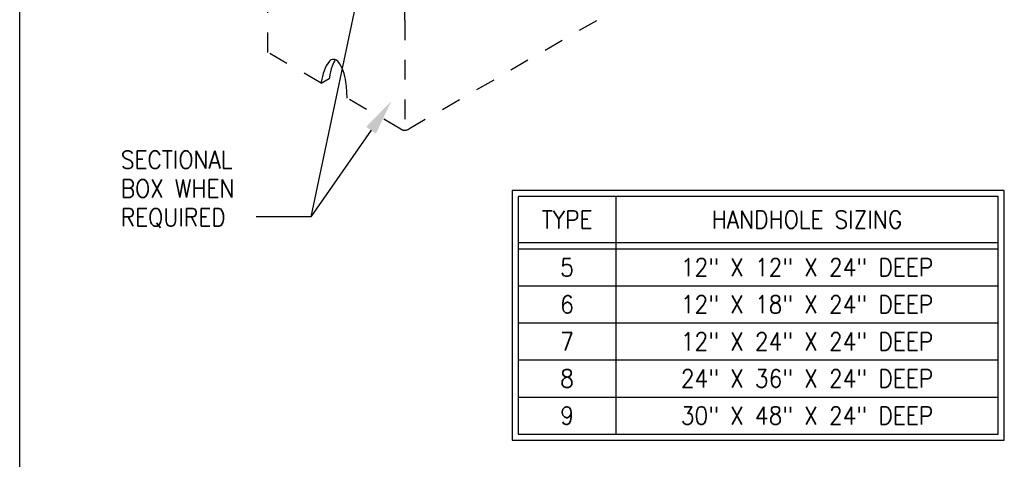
# Model space of a CAD drawing. Extents: x 0 to 7.6, y 0 to 9.85.
# Tile 2 of 11: x 0 to 4.98, y 3.69 to 5.92. Entities that reach past the tile are written whole.
import ezdxf
from ezdxf.enums import TextEntityAlignment as Align

# ---------------------------------------------------------------- set-up
doc = ezdxf.new("R2010")
doc.units = 0
doc.header["$MEASUREMENT"] = 0
doc.linetypes.add('HIDDEN2', pattern=[0.1875, 0.125, -0.0625])
doc.layers.get('0').update_dxf_attribs({"color": 2, "linetype": 'CONTINUOUS'})
doc.layers.add('E-DETL', color=2, linetype='CONTINUOUS')
doc.layers.add('E-DETL-TEXT', color=3, linetype='CONTINUOUS')
doc.styles.add('ROMANS', font='ROMANS.SHX', dxfattribs={"width": 0.8})

msp = doc.modelspace()

# ---------------------------------------------------------------- linework, layer by layer
at = {"linetype": 'HIDDEN2', "ltscale": 0.5}
for points in [[(1.256, 5.7527), (1.256, 6.312)], [(1.9489, 5.9149), (1.9489, 5.3589)]]:
    msp.add_lwpolyline(points, dxfattribs=at)
at = {"layer": 'E-DETL'}
for p, q in [((0, 0), (0, 9.8484)), ((1.5259, 5.5969), (1.567, 5.6206))]:
    msp.add_line(p, q, dxfattribs=at)
msp.add_lwpolyline([(1.9489, 5.9149), (1.9489, 6.5949)], dxfattribs=at)
at = {"layer": 'E-DETL', "linetype": 'HIDDEN2', "ltscale": 0.5}
msp.add_lwpolyline([(3.092, 6.5749), (3.092, 6.0127), (1.9689, 5.3643, -0.267949), (1.9289, 5.3643), (1.6569, 5.5213)], format="xyb", dxfattribs=at)
msp.add_lwpolyline([(1.5259, 5.5969), (1.256, 5.7527)], dxfattribs=at)
at = {"layer": 'E-DETL'}
for points in [[(1.6569, 5.5213, 0.035716), (1.6512, 5.6015, 0.047862), (1.637, 5.6599, 0.091098), (1.61, 5.7075, 0.221862), (1.5889, 5.7173, 0.221862), (1.5677, 5.7075, 0.091098), (1.5408, 5.6599, 0.047862), (1.5266, 5.6015, 0.00206), (1.5259, 5.5969, 0.035716)], [(1.5976, 5.7159, 0.059545), (1.5819, 5.6836, 0.047862), (1.5677, 5.6252, 0.00206), (1.567, 5.6206, 0.035716)]]:
    msp.add_lwpolyline(points, format="xyb", dxfattribs=at)
at = {"layer": 'E-DETL-TEXT'}
for p, q in [((1.6974, 5.9824), (1.4736, 4.9202)), ((1.7785, 5.3589), (1.4736, 4.9202)), ((4.9524, 5.0231), (2.5238, 5.0231)), ((2.5238, 5.0231), (2.5238, 3.8217)), ((4.9524, 3.8217), (4.9524, 5.0231)), ((1.4736, 4.9202), (1.1964, 4.9202)), ((2.5238, 4.7904), (4.9524, 4.7904)), ((2.5238, 4.7592), (4.9524, 4.7592)), ((2.5238, 4.5717), (4.9524, 4.5717)), ((2.5238, 4.3842), (4.9524, 4.3842)), ((2.5238, 4.1967), (4.9524, 4.1967)), ((2.5238, 4.0092), (4.9524, 4.0092)), ((2.5238, 3.8217), (4.9524, 3.8217))]:
    msp.add_line(p, q, dxfattribs=at)
msp.add_lwpolyline([(2.4925, 5.0543), (2.4925, 3.7904), (4.9837, 3.7904), (4.9837, 5.0543)], close=True, dxfattribs=at)
msp.add_lwpolyline([(3.0177, 5.0231), (3.0177, 3.8217)], dxfattribs=at)
msp.add_solid([(1.7539, 5.376), (1.8032, 5.3418), (1.8813, 5.5067)], dxfattribs=at)

# ---------------------------------------------------------------- texts
at = {"layer": 'E-DETL-TEXT', "style": 'ROMANS', "width": 0.9}
for s, p in [('SECTIONAL', (0.5116, 5.1646)), ('BOX WHEN', (0.5116, 5.0188)), ('REQUIRED', (0.5116, 4.8731))]:
    msp.add_text(s, height=0.09, dxfattribs=at).set_placement(p)
for s, p in [('TYPE', (2.7707, 4.9067)), ('HANDHOLE SIZING', (3.9851, 4.9067)), ('5', (2.7707, 4.6654)), ('12" X 12" X 24" DEEP', (3.9851, 4.6654)), ('6', (2.7707, 4.4779)), ('12" X 18" X 24" DEEP', (3.9851, 4.4779)), ('7', (2.7707, 4.2904)), ('12" X 24" X 24" DEEP', (3.9851, 4.2904)), ('8', (2.7707, 4.1029)), ('24" X 36" X 24" DEEP', (3.9851, 4.1029)), ('9', (2.7707, 3.9154)), ('30" X 48" X 24" DEEP', (3.9851, 3.9154))]:
    msp.add_text(s, height=0.09, dxfattribs=at).set_placement(p, align=Align.MIDDLE)

doc.saveas('drawing.dxf')
